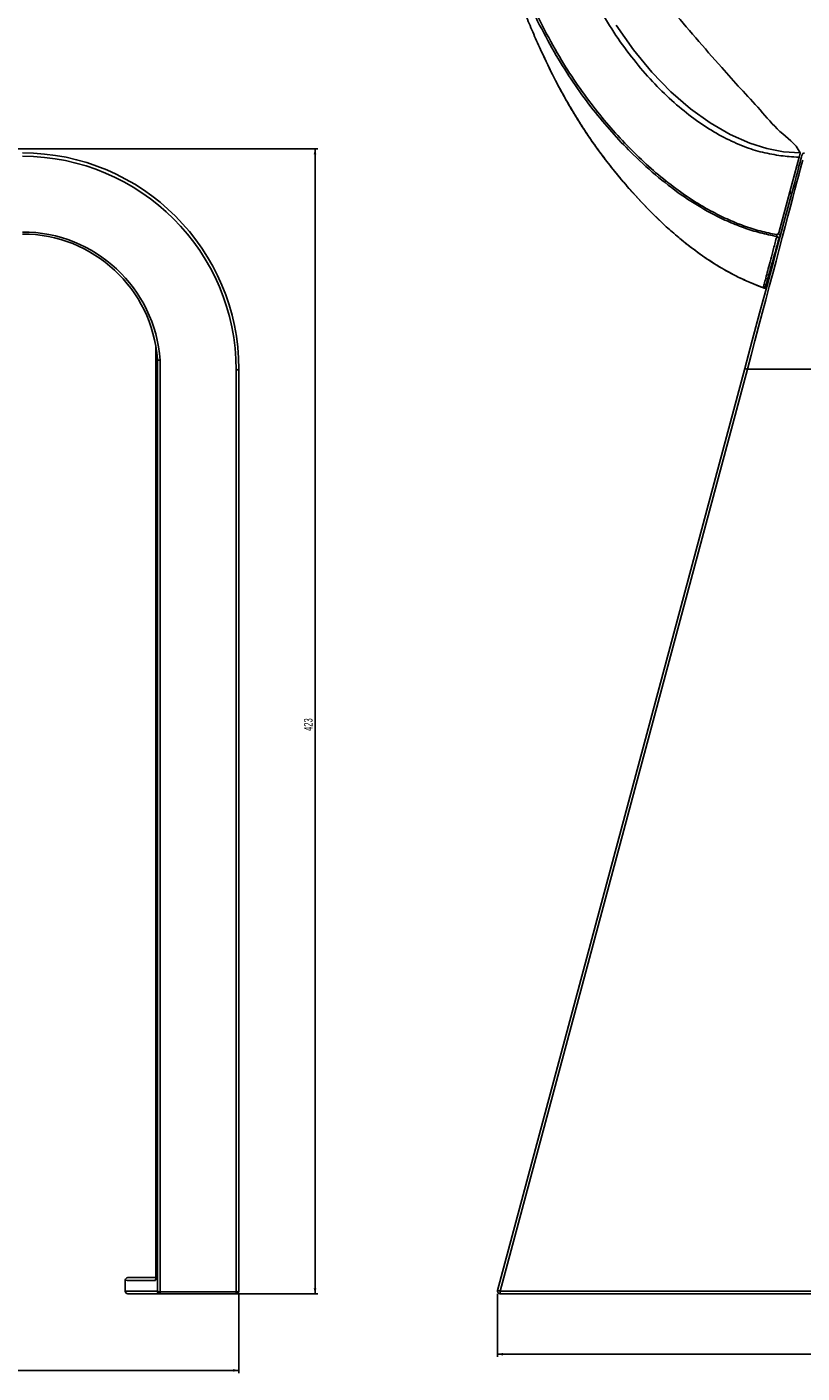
# Model space of a CAD drawing. Header units: millimetres. Extents: x 60 to 2975, y 116 to 1565.
# Tile 33 of 36: x 2002 to 2288, y 779 to 1277. Entities that reach past the tile are written whole.
import ezdxf

# ---------------------------------------------------------------- set-up
doc = ezdxf.new("R2010")
doc.units = ezdxf.units.MM
doc.layers.add('FORMAT', color=7, linetype='Continuous')
doc.styles.add('SLDTEXTSTYLE0', font='TXT', dxfattribs={"width": 0.605})
doc.dimstyles.new('SLDDIMSTYLE0', dxfattribs={"dimtxt": 3.081982, "dimasz": 2, "dimexe": 0, "dimexo": 0.0625, "dimgap": 0.770496, "dimtad": 1, "dimdec": 0, "dimrnd": 1e-09, "dimzin": 12, "dimdsep": 46, "dimtxsty": 'SLDTEXTSTYLE0', "dimsah": 1, "dimcen": 0.09, "dimadec": 0, "dimazin": 3, "dimtfac": 1, "dimtofl": 0, "dimtmove": 0, "dimatfit": 3, "dimfxl": 0, "dimfrac": 2, "dimtolj": 1, "dimtzin": 12, "dimarcsym": 0})
doc.dimstyles.new('SLDDIMSTYLE1', dxfattribs={"dimtxt": 3.081982, "dimasz": 2, "dimexe": 0, "dimexo": 0.0625, "dimgap": 0.770496, "dimtad": 1, "dimrnd": 1e-09, "dimzin": 12, "dimdsep": 46, "dimtxsty": 'SLDTEXTSTYLE0', "dimsah": 1, "dimcen": 0.09, "dimadec": 0, "dimazin": 3, "dimtfac": 1, "dimtofl": 0, "dimtmove": 0, "dimatfit": 3, "dimfxl": 0, "dimfrac": 2, "dimtolj": 1, "dimtzin": 12, "dimarcsym": 0})

# ---------------------------------------------------------------- blocks, each defined once
blk = doc.blocks.new('_D')
at = {"layer": 'FORMAT'}
for p, q in [((1122.82, 1231.88), (2109.21, 1231.88)), ((2108.22, 808.39), (2108.22, 1231.88)), ((2051.93, 808.39), (2109.21, 808.39))]:
    blk.add_line(p, q, dxfattribs=at)
for points in [[(2108.22, 1231.88), (2107.72, 1229.88), (2108.72, 1229.88)], [(2108.22, 808.39), (2108.72, 810.39), (2107.72, 810.39)]]:
    blk.add_solid(points, dxfattribs=at)
at = {"layer": 'FORMAT', "insert": (2104.13, 1016.61), "char_height": 3.175, "attachment_point": 1, "rotation": 90, "style": 'SLDTEXTSTYLE0'}
blk.add_mtext('423', dxfattribs=at)
blk = doc.blocks.new('_D_1')
at = {"layer": 'FORMAT'}
for p, q in [((60.07, 808.4), (60.07, 779.08)), ((2080.07, 808.4), (2080.07, 779.08)), ((60.07, 780.07), (2080.07, 780.07))]:
    blk.add_line(p, q, dxfattribs=at)
for points in [[(60.07, 780.07), (62.07, 779.57), (62.07, 780.57)], [(2080.07, 780.07), (2078.07, 780.57), (2078.07, 779.57)]]:
    blk.add_solid(points, dxfattribs=at)
at = {"layer": 'FORMAT', "insert": (1065.37, 784.17), "char_height": 3.175, "attachment_point": 1, "style": 'SLDTEXTSTYLE0'}
blk.add_mtext('2020', dxfattribs=at)
blk = doc.blocks.new('_D_7')
at = {"layer": 'FORMAT'}
for p, q in [((2175.71, 808.4), (2175.71, 785.08)), ((2537.56, 808.4), (2537.56, 785.08)), ((2175.71, 786.07), (2537.56, 786.07))]:
    blk.add_line(p, q, dxfattribs=at)
for points in [[(2175.71, 786.07), (2177.71, 785.57), (2177.71, 786.57)], [(2537.56, 786.07), (2535.56, 786.57), (2535.56, 785.57)]]:
    blk.add_solid(points, dxfattribs=at)
at = {"layer": 'FORMAT', "insert": (2353.11, 790.17), "char_height": 3.175, "attachment_point": 1, "style": 'SLDTEXTSTYLE0'}
blk.add_mtext('362', dxfattribs=at)
blk = doc.blocks.new('_D_8')
at = {"layer": 'FORMAT'}
for p, q in [((2142.35, 1565.39), (2975, 1565.39)), ((2974.01, 808.39), (2974.01, 1565.39)), ((2537.55, 808.39), (2975, 808.39))]:
    blk.add_line(p, q, dxfattribs=at)
for points in [[(2974.01, 1565.39), (2973.51, 1563.39), (2974.51, 1563.39)], [(2974.01, 808.39), (2974.51, 810.39), (2973.51, 810.39)]]:
    blk.add_solid(points, dxfattribs=at)
at = {"layer": 'FORMAT', "insert": (2969.92, 1183.36), "char_height": 3.175, "attachment_point": 1, "rotation": 90, "style": 'SLDTEXTSTYLE0'}
blk.add_mtext('757', dxfattribs=at)

msp = doc.modelspace()

# ---------------------------------------------------------------- linework, layer by layer
at = {"color": 7, "linetype": 'Continuous', "lineweight": 25}
for p, q in [((2283.799, 1216.041), (2287.235, 1228.864)), ((2279.734, 1200.873), (2283.799, 1216.041)), ((2284.369, 1215.054), (2283.799, 1216.041)), ((2274.417, 1180.394), (2274.236, 1180.41)), ((2274.577, 1180.394), (2275.082, 1180.394)), ((2049.399, 1158.555), (2049.399, 814.876)), ((2049.408, 1158.502), (2049.408, 814.842)), ((2049.951, 809.359), (2049.951, 1153.939)), ((2050.941, 1153.748), (2050.941, 809.135)), ((2080.07, 1150.394), (2080.07, 809.394)), ((2175.742, 809.653), (2267.112, 1150.653)), ((2268.078, 1150.394), (2176.708, 809.394)), ((2627.933, 1150.394), (2268.078, 1150.394)), ((2079.07, 809.135), (2079.07, 1150.135)), ((2038.07, 813.394), (2038.07, 809.394)), ((2050.941, 809.135), (2079.07, 809.135)), ((2050.941, 809.135), (2050.941, 808.394)), ((2079.07, 808.394), (2050.941, 808.394)), ((2079.07, 808.394), (2079.07, 809.135)), ((2176.708, 809.394), (2536.563, 809.394)), ((2176.708, 809.394), (2176.708, 808.394)), ((2536.563, 808.394), (2176.708, 808.394))]:
    msp.add_line(p, q, dxfattribs=at)
at = {"color": 8, "linetype": 'Continuous', "lineweight": 25}
msp.add_line((2049.399, 814.876), (2049.408, 814.842), dxfattribs=at)
at = {"color": 7, "linetype": 'Continuous', "lineweight": 25, "flags": 128}
for points in [[(2219.529, 1277.671), (2225.94, 1268.487), (2232.734, 1260.259), (2239.775, 1253.002), (2246.993, 1246.732), (2254.316, 1241.462), (2261.675, 1237.206), (2268.999, 1233.978), (2275.232, 1232.035), (2281.453, 1230.841), (2287.645, 1230.394), (2287.645, 1230.394)], [(2267.112, 1150.653), (2268.497, 1155.82), (2269.875, 1160.964), (2271.242, 1166.065), (2272.591, 1171.099), (2273.917, 1176.046), (2275.213, 1180.885), (2276.475, 1185.593), (2277.696, 1190.153), (2278.873, 1194.543), (2279.999, 1198.745), (2281.069, 1202.741), (2282.08, 1206.514), (2283.027, 1210.048), (2283.906, 1213.328), (2284.713, 1216.339), (2285.444, 1219.069), (2286.097, 1221.506), (2286.669, 1223.639), (2287.157, 1225.46), (2287.559, 1226.961), (2287.874, 1228.135), (2288.099, 1228.977), (2288.235, 1229.484), (2288.28, 1229.653)], [(2288.525, 1227.668), (2288.123, 1226.148), (2287.635, 1224.304), (2287.063, 1222.144), (2286.41, 1219.676), (2285.679, 1216.911), (2284.872, 1213.862), (2283.993, 1210.541), (2283.046, 1206.962), (2282.035, 1203.142), (2280.965, 1199.095), (2279.839, 1194.839), (2278.662, 1190.394), (2277.441, 1185.777), (2276.179, 1181.009), (2274.883, 1176.109), (2273.557, 1171.099), (2272.208, 1166.001), (2270.841, 1160.836), (2269.463, 1155.626), (2268.078, 1150.394)], [(2268.078, 1150.394), (2267.89, 1150.444), (2267.709, 1150.493), (2267.542, 1150.538), (2267.395, 1150.577), (2267.275, 1150.609), (2267.186, 1150.633), (2267.131, 1150.648), (2267.112, 1150.653)], [(2049.389, 814.446), (2049.265, 814.413), (2049.07, 814.394)], [(2175.742, 809.653), (2175.76, 809.648), (2175.815, 809.633), (2175.905, 809.609), (2176.025, 809.577), (2176.171, 809.538), (2176.338, 809.493), (2176.519, 809.444), (2176.708, 809.394)]]:
    msp.add_lwpolyline(points, dxfattribs=at)
at = {"color": 7, "linetype": 'Continuous', "lineweight": 25}
for centre, radius, start, end in [((2000.07, 1150.394), 80, 0, 90), ((2289.246, 1229.394), 1, 90, 165), ((2000.07, 1150.135), 79, 0, 90), ((2000.07, 1150.135), 51, 4.06251, 90), ((2000.07, 1150.394), 50, 4.20979, 90), ((2279.949, 1199.887), 1.068, 165.48685, 201.47316), ((2280.094, 1200.164), 1.179, 180.4501, 255.63127), ((2279.854, 1200.108), 1.088, 214.26351, 267.2354), ((2274.571, 1181.363), 1.01, 233.52368, 250.64074), ((2274.509, 1181.178), 0.827, 229.30086, 245.46313), ((2079.303, 1151.295), 1.183, 258.62449, 310.39736), ((2039.07, 813.394), 1, 90.00004, 179.98574), ((2039.07, 809.394), 1, 180.76476, 270), ((2050.75, 810.594), 1.472, 237.09277, 277.46612), ((2050.946, 809.389), 0.995, 181.75453, 269.76153), ((2079.303, 810.295), 1.183, 258.62534, 310.395), ((2079.07, 809.394), 1, 270, 0), ((2176.708, 809.394), 1, 165, 270)]:
    msp.add_arc(centre, radius, start, end, dxfattribs=at)
at = {"color": 8, "linetype": 'Continuous', "lineweight": 25}
msp.add_arc((2050.216, 813.394), 1.007, 148.77339, 181.9382, dxfattribs=at)
at = {"color": 7, "linetype": 'Continuous', "lineweight": 25}
for points, knots in [([(2287.235, 1228.864), (2287.235, 1228.864), (2284.343, 1228.864), (2280.783, 1229.264), (2273.579, 1230.47), (2266.671, 1232.668), (2259.423, 1235.954), (2252.001, 1240.346), (2244.625, 1245.762), (2237.37, 1252.179), (2230.307, 1259.588), (2223.485, 1267.954), (2217.045, 1277.314), (2211.058, 1287.666), (2205.477, 1298.991), (2200.314, 1311.251), (2195.566, 1324.39), (2191.174, 1338.651), (2187.11, 1353.913), (2183.238, 1369.674), (2178.982, 1387.414), (2174.348, 1406.769), (2169.522, 1427.896), (2165.361, 1446.832), (2161.83, 1463.925), (2158.849, 1479.185), (2156.046, 1493.958), (2153.561, 1507.229), (2151.351, 1518.701), (2149.411, 1528.374), (2147.618, 1537.032), (2146.002, 1544.611), (2144.591, 1551.069), (2143.422, 1556.322), (2142.511, 1560.373), (2141.858, 1563.24), (2141.441, 1565.049), (2141.388, 1565.276), (2141.362, 1565.389)], [0, 0, 0, 0, 0.00000009, 0.02570212, 0.05141208, 0.07710634, 0.10502197, 0.13300824, 0.16102865, 0.18904691, 0.21702815, 0.24494044, 0.27266414, 0.30047342, 0.32832468, 0.35617407, 0.38397893, 0.41169963, 0.44076712, 0.46984225, 0.49891422, 0.54000895, 0.58110852, 0.62220282, 0.65319493, 0.68419922, 0.71518282, 0.7461466, 0.77169091, 0.79733736, 0.82303466, 0.84873018, 0.87437264, 0.89991422, 0.92491104, 0.94995739, 0.9750035, 1, 1, 1, 1]), ([(2115.567, 1558.501), (2115.589, 1558.416), (2115.632, 1558.247), (2115.984, 1556.861), (2116.548, 1554.619), (2117.34, 1551.44), (2118.346, 1547.363), (2119.557, 1542.4), (2120.969, 1536.516), (2122.581, 1529.691), (2124.375, 1521.921), (2126.366, 1513.134), (2128.53, 1503.145), (2130.856, 1492.047), (2133.305, 1480.375), (2136.763, 1464.32), (2141.468, 1443.813), (2147.379, 1419.648), (2153.407, 1396.14), (2158.737, 1376.242), (2163.481, 1358.636), (2167.586, 1343.658), (2171.915, 1328.853), (2176.567, 1314.479), (2181.631, 1300.842), (2187.121, 1287.917), (2193.019, 1275.807), (2199.102, 1264.919), (2205.383, 1255.19), (2211.787, 1246.519), (2218.451, 1238.549), (2225.368, 1231.205), (2232.465, 1224.514), (2239.725, 1218.517), (2247.069, 1213.287), (2254.016, 1209.118), (2260.54, 1205.862), (2266.638, 1203.384), (2272.765, 1201.415), (2276.865, 1200.575), (2278.915, 1200.154)], [0, 0, 0, 0, 0.0218097, 0.0436192, 0.0657003, 0.0877816, 0.1099252, 0.132086, 0.1542298, 0.1770105, 0.1998096, 0.222591, 0.2469731, 0.2713847, 0.2958258, 0.3202481, 0.3696642, 0.4190806, 0.4612746, 0.503495, 0.5303539, 0.5572218, 0.5840777, 0.6109201, 0.638113, 0.6653399, 0.692567, 0.7197604, 0.7441891, 0.7686409, 0.793096, 0.8175295, 0.8426631, 0.8678187, 0.8929738, 0.9181069, 0.938529, 0.9589509, 0.9794755, 1, 1, 1, 1]), ([(2159.002, 1371.919), (2159.24, 1371.041), (2159.772, 1369.08), (2160.512, 1366.338), (2161.141, 1364.006), (2161.665, 1362.061), (2162.16, 1360.218), (2162.692, 1358.241), (2163.62, 1354.782), (2164.891, 1350.048), (2166.455, 1344.222), (2167.98, 1338.548), (2169.506, 1332.896), (2171.022, 1327.275), (2172.671, 1321.331), (2174.464, 1315.155), (2176.443, 1308.667), (2178.512, 1302.243), (2180.396, 1296.71), (2182.18, 1291.712), (2184.011, 1286.778), (2186.2, 1281.168), (2188.719, 1275.031), (2190.61, 1270.81), (2191.574, 1268.659)], [0, 0, 0, 0, 0.02214848, 0.04945885, 0.0712037, 0.08729344, 0.10085179, 0.11836528, 0.13935549, 0.19256575, 0.24439661, 0.29755054, 0.35093894, 0.40033042, 0.44743932, 0.50878756, 0.57233392, 0.63766288, 0.70516064, 0.75084109, 0.80381055, 0.86390042, 0.93064901, 1, 1, 1, 1]), ([(2287.645, 1230.394), (2287.645, 1230.394), (2285.792, 1234.099), (2279.769, 1237.892), (2272.823, 1246.431), (2265.549, 1254.129), (2257.593, 1263.095), (2248.902, 1272.968), (2239.723, 1283.729), (2230.99, 1294.292), (2222.808, 1304.614), (2215.267, 1314.631), (2209.549, 1322.739), (2205.533, 1328.746), (2203.747, 1331.568), (2202.973, 1332.79)], [0, 0, 0, 0, 0.0000004, 0.0703466, 0.1406918, 0.2112875, 0.2818825, 0.3832995, 0.4847704, 0.5861697, 0.6903389, 0.7945953, 0.8987336, 0.9561567, 1, 1, 1, 1]), ([(2274.086, 1180.45), (2270.94, 1181.689), (2264.645, 1184.168), (2255.338, 1189.54), (2246.08, 1196.106), (2236.912, 1203.972), (2227.859, 1213.075), (2220.367, 1221.764), (2214.34, 1229.481), (2209.761, 1235.867), (2205.382, 1242.601), (2202.536, 1247.39), (2199.4, 1252.919), (2196.013, 1259.2), (2192.91, 1265.829), (2191.367, 1269.127)], [0, 0, 0, 0, 0.10236145, 0.20481121, 0.30718599, 0.41241055, 0.5177124, 0.62294454, 0.68048698, 0.73802802, 0.79578432, 0.85354062, 0.85533817, 0.9280393, 1, 1, 1, 1]), ([(2191.593, 1268.667), (2193, 1265.645), (2196.004, 1259.198), (2200.584, 1250.687), (2205.189, 1242.893), (2209.582, 1236.116), (2214.188, 1229.671), (2220.169, 1222.001), (2227.519, 1213.453), (2236.324, 1204.536), (2244.628, 1197.333), (2252.368, 1191.603), (2259.497, 1187.128), (2266.697, 1183.343), (2271.546, 1181.481), (2273.97, 1180.551)], [0, 0, 0, 0, 0.06605607, 0.14094899, 0.19908013, 0.25721141, 0.31557067, 0.37393152, 0.47688534, 0.57990386, 0.68285124, 0.76210604, 0.84143404, 0.92075515, 1, 1, 1, 1]), ([(2287.645, 1230.394), (2287.637, 1230.366), (2287.627, 1230.329), (2287.541, 1230.006), (2287.472, 1229.749), (2287.386, 1229.428), (2287.319, 1229.179), (2287.264, 1228.973), (2287.239, 1228.881), (2287.235, 1228.864)], [0, 0, 0, 0, 0.4677214, 0.6251959, 0.804268, 0.8735743, 0.9435377, 0.9896019, 1, 1, 1, 1]), ([(2278.915, 1200.154), (2279.26, 1200.384), (2279.605, 1200.614), (2279.734, 1200.873), (2279.734, 1200.873)], [0, 0, 0, 0, 0.9999617, 1, 1, 1, 1]), ([(2279.734, 1200.873), (2279.713, 1200.755), (2279.674, 1200.538), (2279.745, 1200.218), (2279.907, 1199.971), (2280.099, 1199.819), (2280.23, 1199.782), (2280.273, 1199.77)], [0, 0, 0, 0, 0.2603933, 0.4808653, 0.702318, 0.9004308, 1, 1, 1, 1]), ([(2273.97, 1180.551), (2274.113, 1181.123), (2274.401, 1182.269), (2275.017, 1184.658), (2275.771, 1187.54), (2276.68, 1190.975), (2277.727, 1194.909), (2278.545, 1197.965), (2278.955, 1199.496)], [0, 0, 0, 0, 0.1658901, 0.3322686, 0.4979557, 0.6641519, 0.8318188, 1, 1, 1, 1]), ([(2279.801, 1199.022), (2279.385, 1197.508), (2278.551, 1194.476), (2277.473, 1190.588), (2276.525, 1187.197), (2275.729, 1184.38), (2275.064, 1182.056), (2274.739, 1180.948), (2274.577, 1180.394)], [0, 0, 0, 0, 0.1684856, 0.3374873, 0.5039097, 0.6708427, 0.8351863, 1, 1, 1, 1]), ([(2274.166, 1180.426), (2274.14, 1180.433), (2274.113, 1180.441), (2274.087, 1180.45), (2274.086, 1180.45)], [0, 0, 0, 0, 0.9739503, 1, 1, 1, 1]), ([(2274.236, 1180.41), (2274.216, 1180.414), (2274.185, 1180.421), (2274.171, 1180.425), (2274.166, 1180.426)], [0, 0, 0, 0, 0.6298226, 1, 1, 1, 1]), ([(2274.577, 1180.394), (2274.563, 1180.394), (2274.529, 1180.394), (2274.472, 1180.394), (2274.437, 1180.394), (2274.417, 1180.394)], [0, 0, 0, 0, 0.2210941, 0.5564261, 1, 1, 1, 1]), ([(2049.951, 1153.939), (2049.95, 1153.942), (2049.947, 1153.949), (2049.942, 1153.98), (2049.938, 1154.02), (2049.936, 1154.052), (2049.935, 1154.064)], [0, 0, 0, 0, 0.1584224, 0.36874315, 0.76448414, 1, 1, 1, 1]), ([(2049.951, 1153.939), (2049.977, 1153.911), (2050.029, 1153.856), (2050.241, 1153.793), (2050.523, 1153.752), (2050.765, 1153.744), (2050.905, 1153.747), (2050.933, 1153.748), (2050.941, 1153.748)], [0, 0, 0, 0, 0.2349698, 0.4699673, 0.7050285, 0.9402328, 0.9830903, 1, 1, 1, 1]), ([(2039.07, 814.394), (2039.204, 814.394), (2039.472, 814.394), (2041.666, 814.394), (2044.82, 814.394), (2047.959, 814.394), (2049.386, 814.394)], [0, 0, 0, 0, 0.2604244, 0.5208487, 0.782333, 1, 1, 1, 1]), ([(2049.21, 813.36), (2049.235, 813.378), (2049.289, 813.415), (2049.353, 813.727), (2049.399, 814.211), (2049.405, 814.631), (2049.408, 814.842)], [0, 0, 0, 0, 0.2339416, 0.4900198, 0.7450123, 1, 1, 1, 1]), ([(2049.399, 815.911), (2049.399, 815.911), (2049.409, 815.718), (2049.384, 815.277), (2049.355, 814.735), (2049.322, 814.48), (2049.311, 814.394)], [0, 0, 0, 0, 0.0007657, 0.3884828, 0.7922142, 1, 1, 1, 1]), ([(2049.398, 814.879), (2049.398, 814.836), (2049.4, 814.59), (2049.383, 814.232), (2049.356, 813.936), (2049.332, 813.817), (2049.332, 813.819), (2049.332, 813.82)], [0, 0, 0, 0, 0.0775323, 0.4527505, 0.737102, 0.9250237, 1, 1, 1, 1]), ([(2050.941, 808.394), (2049.464, 808.394), (2046.509, 808.394), (2043.261, 808.394), (2040.848, 808.394), (2039.493, 808.394), (2038.925, 808.394), (2039.083, 808.394), (2039.09, 808.394)], [0, 0, 0, 0, 0.19818858, 0.39647864, 0.59480259, 0.79309264, 0.99128125, 1, 1, 1, 1])]:
    msp.add_open_spline(points, degree=3, knots=knots, dxfattribs=at)
at = {"color": 8, "linetype": 'Continuous', "lineweight": 25}
for points, knots in [([(2278.955, 1199.496), (2276.908, 1199.908), (2272.814, 1200.733), (2266.674, 1202.675), (2260.543, 1205.132), (2253.229, 1208.74), (2244.775, 1213.898), (2235.249, 1221.09), (2226.587, 1228.917), (2218.779, 1237.038), (2211.864, 1245.168), (2205.218, 1254.044), (2198.813, 1263.863), (2192.707, 1274.681), (2186.864, 1286.521), (2181.417, 1299.149), (2176.312, 1312.637), (2171.565, 1327.067), (2167.113, 1342.155), (2162.951, 1357.266), (2160.301, 1367.099), (2159.002, 1371.919)], [0, 0, 0, 0, 0.041208, 0.0824161, 0.1238306, 0.1652454, 0.2310358, 0.296875, 0.3626664, 0.4133892, 0.4641598, 0.5149231, 0.565636, 0.6194425, 0.6733133, 0.7271834, 0.780989, 0.8362374, 0.8915165, 0.9468241, 1, 1, 1, 1]), ([(2049.21, 813.36), (2047.495, 813.363), (2044.065, 813.368), (2040.656, 813.377), (2038.55, 813.385), (2038.047, 813.391), (2038.07, 813.394), (2038.07, 813.394)], [0, 0, 0, 0, 0.2491097, 0.4982194, 0.748343, 0.9984665, 1, 1, 1, 1]), ([(2038.151, 809.394), (2038.151, 809.392), (2038.151, 809.389), (2038.995, 809.383), (2040.57, 809.377), (2042.929, 809.371), (2045.971, 809.365), (2048.624, 809.361), (2049.951, 809.359)], [0, 0, 0, 0, 0.1182787, 0.2941231, 0.4699438, 0.6466212, 0.8233226, 1, 1, 1, 1])]:
    msp.add_open_spline(points, degree=3, knots=knots, dxfattribs=at)

# ---------------------------------------------------------------- dimensions: what is measured, and where the dimension line sits
at = {"layer": 'FORMAT'}
for base, p1, p2, angle, dimstyle, picture, middle in [((2974.01151, 1565.3889), (2536.56256, 808.39386), (2141.36175, 1565.3889), 90, 'SLDDIMSTYLE1', '_D_8', (2974.01151, 1186.89138)), ((2108.223, 1231.884), (2050.941, 808.394), (1121.828, 1231.884), 90, 'SLDDIMSTYLE0', '_D', (2108.223, 1020.139)), ((2080.07, 780.073), (60.07, 809.394), (2080.07, 809.394), 0, 'SLDDIMSTYLE1', '_D_1', (1070.07, 780.073))]:
    dim = msp.add_linear_dim(base=base, p1=p1, p2=p2, angle=angle, dimstyle=dimstyle, dxfattribs=at)
    dim.commit()
    dim.dimension.update_dxf_attribs({"geometry": picture, "text_midpoint": middle, "dimtype": 160})
dim = msp.add_linear_dim(base=(2537.563, 786.073), p1=(2175.708, 809.394), p2=(2537.563, 809.394), dimstyle='SLDDIMSTYLE0', dxfattribs=at)
dim.commit()
dim.dimension.update_dxf_attribs({"geometry": '_D_7', "text_midpoint": (2356.635, 786.073), "dimtype": 160})

doc.saveas('drawing.dxf')
